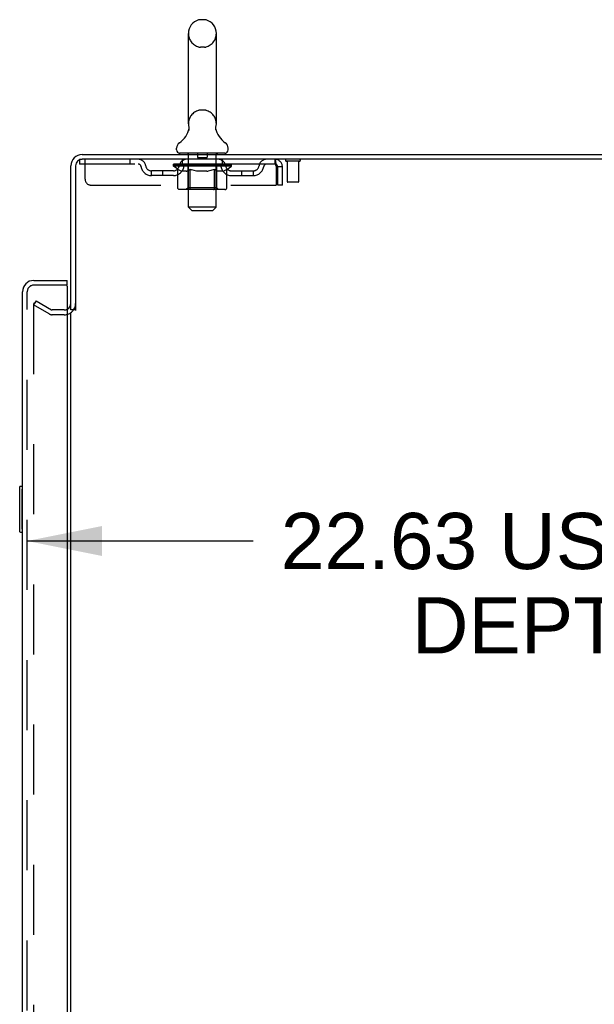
# Model space of a CAD drawing. Header units: inches. Extents: x 0 to 278, y 0 to 180.
# Tile 72 of 76: x 152 to 165, y 116 to 138. Entities that reach past the tile are written whole.
import ezdxf

# ---------------------------------------------------------------- set-up
doc = ezdxf.new("R2010")
doc.units = ezdxf.units.IN
doc.header["$LTSCALE"] = 15.310625
doc.header["$MEASUREMENT"] = 0
doc.linetypes.add('HIDDEN', pattern=[0.2, 0.1, -0.1])
doc.layers.get('0').update_dxf_attribs({"linetype": 'CONTINUOUS'})
for name, color, linetype in [('DEFAULT_2', 8, 'HIDDEN'), ('DIMENSIONS', 7, 'CONTINUOUS'), ('LEFTHAND_DOOR_ASSEMBLY', 7, 'CONTINUOUS'), ('RIGHTHAND_DOOR_ASSEMBLY', 7, 'CONTINUOUS')]:
    doc.layers.add(name, color=color, linetype=linetype)
doc.styles.get("Standard").update_dxf_attribs({"font": 'arial.ttf'})
doc.dimstyles.new('DIMSTYLE_1', dxfattribs={"dimtxt": 1.228125, "dimasz": 1.6375, "dimexe": 0.09, "dimexo": 0.07, "dimgap": 0.0375, "dimtad": 0, "dimtih": 1, "dimtoh": 1, "dimzin": 4, "dimdsep": 46, "dimtxsty": 'Standard', "dimblk": '_FILLED', "dimblk1": '_FILLED', "dimblk2": '_FILLED', "dimcen": 0.09, "dimadec": 3, "dimazin": 1, "dimtfac": 1, "dimtdec": 3, "dimtofl": 0, "dimtmove": 0, "dimatfit": 3, "dimldrblk": '_FILLED', "dimfxl": 0, "dimtolj": 1, "dimtzin": 4, "dimarcsym": 0})

# ---------------------------------------------------------------- blocks, each defined once
blk = doc.blocks.new('_FILLED')
at = {"color": 0, "linetype": 'ByBlock'}
blk.add_solid([(0, 0), (-1, 0.2), (-1, -0.2)], dxfattribs=at)
blk = doc.blocks.new('*D2')
at = {"layer": 'DIMENSIONS', "color": 2, "linetype": 'Continuous'}
for p, q in [((152.531, 126.383), (157.468, 126.383)), ((175.156, 126.383), (170.22, 126.383))]:
    blk.add_line(p, q, dxfattribs=at)
at = {"layer": 'DIMENSIONS', "color": 2, "linetype": 'Continuous', "xscale": 1.6375, "yscale": 1.6375, "zscale": 1.6375, "rotation": 180}
blk.add_blockref('_FILLED', (152.531, 126.383), dxfattribs=at)
at = {"layer": 'DIMENSIONS', "color": 2, "linetype": 'Continuous', "xscale": 1.6375, "yscale": 1.6375, "zscale": 1.6375}
blk.add_blockref('_FILLED', (175.156, 126.383), dxfattribs=at)
at = {"layer": 'DIMENSIONS', "color": 2, "linetype": 'Continuous', "insert": (163.844, 126.997), "char_height": 1.22812, "width": 11.52337, "attachment_point": 2, "line_spacing_factor": 0.9}
blk.add_mtext('22.63 USABLE\\PDEPTH', dxfattribs=at)

msp = doc.modelspace()

# ---------------------------------------------------------------- linework, layer by layer
at = {"color": 7, "linetype": 'Continuous'}
for p, q in [((156.404, 137.771), (156.317, 137.771)), ((156.054, 135.496), (156.054, 137.471)), ((156.666, 135.496), (156.666, 137.471)), ((156.061, 135.353), (156.059, 135.348)), ((156.655, 135.407), (156.656, 135.412)), ((156.655, 135.402), (156.655, 135.407)), ((156.655, 135.397), (156.655, 135.402)), ((156.655, 135.392), (156.655, 135.397)), ((156.655, 135.387), (156.655, 135.392)), ((156.655, 135.382), (156.655, 135.387)), ((156.655, 135.377), (156.655, 135.382)), ((156.656, 135.372), (156.655, 135.377)), ((156.656, 135.412), (156.657, 135.417)), ((156.657, 135.367), (156.656, 135.372)), ((156.657, 135.422), (156.658, 135.426)), ((156.658, 135.363), (156.657, 135.368)), ((156.659, 135.359), (156.658, 135.363)), ((155.798, 134.925), (155.798, 134.964)), ((156.923, 134.925), (156.923, 134.964)), ((155.86, 134.856), (155.86, 134.826)), ((156.86, 134.856), (155.86, 134.856)), ((156.86, 134.856), (156.86, 134.826)), ((153.589, 131.43), (153.485, 131.43))]:
    msp.add_line(p, q, dxfattribs=at)
at = {"color": 3, "linetype": 'Continuous'}
for p, q in [((153.732, 134.826), (177.433, 134.826)), ((177.395, 134.722), (153.732, 134.722)), ((153.485, 131.43), (153.485, 134.579)), ((153.589, 134.579), (153.589, 131.418)), ((153.485, 52.274), (153.485, 131.378))]:
    msp.add_line(p, q, dxfattribs=at)
at = {"color": 7, "linetype": 'Continuous'}
for points in [[(156.063, 135.426), (156.063, 135.422), (156.064, 135.417), (156.065, 135.412), (156.066, 135.407), (156.066, 135.402), (156.066, 135.397), (156.066, 135.392), (156.066, 135.387), (156.066, 135.382), (156.065, 135.378), (156.065, 135.373), (156.064, 135.368), (156.063, 135.363), (156.062, 135.358), (156.061, 135.353)], [(156.657, 135.417), (156.657, 135.422), (156.658, 135.426)]]:
    msp.add_lwpolyline(points, dxfattribs=at)
for centre, radius, start, end in [((156.36, 137.471), 0.306, 105.6303, 180), ((156.317, 137.627), 0.144, 90, 105.6303), ((156.404, 137.627), 0.144, 74.3697, 90), ((156.36, 137.471), 0.306, 0, 74.3697), ((155.563, 135.512), 0.523, 304.6624, 347.2389), ((156.36, 135.496), 0.306, 180, 193.2053), ((157.158, 135.512), 0.523, 192.7611, 235.3376), ((156.36, 135.496), 0.306, 346.7947, 360), ((155.942, 134.964), 0.144, 124.6624, 180), ((156.779, 134.964), 0.144, 360, 55.3376), ((155.867, 134.925), 0.069, 180, 265), ((156.854, 134.925), 0.069, 275, 360)]:
    msp.add_arc(centre, radius, start, end, dxfattribs=at)
at = {"color": 3, "linetype": 'Continuous'}
for centre, radius, start, end in [((153.732, 134.579), 0.246, 90, 180), ((153.732, 134.579), 0.142, 90, 180), ((153.343, 131.572), 0.142, 296.4813, 360)]:
    msp.add_arc(centre, radius, start, end, dxfattribs=at)
at = {"layer": 'DEFAULT_2', "color": 8, "linetype": 'HIDDEN'}
for p, q in [((156.404, 137.171), (156.317, 137.171)), ((156.404, 135.796), (156.317, 135.796)), ((153.673, 134.722), (153.673, 134.618)), ((153.673, 134.722), (153.732, 134.722)), ((153.798, 134.284), (153.798, 134.722)), ((154.773, 134.722), (154.773, 134.618)), ((155.923, 134.618), (155.923, 134.722)), ((156.04, 134.856), (156.04, 134.826)), ((156.06, 133.675), (156.06, 134.826)), ((156.255, 134.846), (156.255, 134.766)), ((156.455, 134.756), (156.265, 134.756)), ((156.465, 134.846), (156.465, 134.766)), ((156.66, 133.675), (156.66, 134.826)), ((156.68, 134.856), (156.68, 134.826)), ((156.798, 134.618), (156.798, 134.722)), ((157.943, 134.722), (157.943, 134.618)), ((157.946, 134.721), (157.943, 134.722)), ((158.481, 134.679), (158.197, 134.679)), ((158.215, 134.679), (158.215, 134.232)), ((158.463, 134.679), (158.463, 134.232)), ((157.943, 134.618), (153.673, 134.618)), ((155.246, 134.367), (155.246, 134.471)), ((155.729, 134.471), (155.246, 134.471)), ((155.496, 134.367), (155.496, 134.471)), ((155.727, 134.571), (155.727, 134.611)), ((155.727, 134.611), (156.034, 134.611)), ((155.824, 134.503), (155.727, 134.571)), ((156.994, 134.571), (155.727, 134.571)), ((155.728, 134.611), (155.728, 134.615)), ((155.849, 134.614), (155.728, 134.615)), ((155.737, 134.611), (155.737, 134.618)), ((155.745, 134.608), (155.745, 134.611)), ((155.745, 134.608), (156.975, 134.608)), ((155.754, 134.608), (155.754, 134.611)), ((155.755, 134.608), (155.755, 134.611)), ((155.765, 134.611), (155.765, 134.618)), ((155.782, 134.608), (155.782, 134.611)), ((155.783, 134.608), (155.783, 134.611)), ((155.812, 134.611), (155.812, 134.618)), ((155.824, 134.096), (155.824, 134.503)), ((155.824, 134.503), (155.839, 134.493)), ((155.827, 134.608), (155.827, 134.611)), ((155.829, 134.608), (155.829, 134.611)), ((155.854, 134.484), (155.839, 134.493)), ((155.849, 134.611), (155.849, 134.614)), ((155.868, 134.476), (155.854, 134.484)), ((155.883, 134.47), (155.868, 134.476)), ((155.875, 134.611), (155.875, 134.618)), ((155.877, 134.608), (155.877, 134.611)), ((155.877, 134.608), (155.877, 134.611)), ((155.88, 134.608), (155.88, 134.611)), ((155.897, 134.464), (155.882, 134.47)), ((155.888, 134.608), (155.888, 134.611)), ((155.888, 134.608), (155.888, 134.611)), ((155.891, 134.608), (155.891, 134.611)), ((155.894, 134.608), (155.894, 134.612)), ((155.911, 134.459), (155.897, 134.464)), ((155.899, 134.608), (155.899, 134.611)), ((156.005, 134.459), (155.911, 134.459)), ((155.913, 134.608), (155.913, 134.611)), ((155.931, 134.608), (155.931, 134.611)), ((155.932, 134.608), (155.932, 134.613)), ((155.952, 134.608), (155.952, 134.611)), ((155.953, 134.611), (155.953, 134.618)), ((155.963, 134.608), (155.963, 134.611)), ((155.967, 134.608), (155.967, 134.611)), ((155.977, 134.608), (155.977, 134.611)), ((155.988, 134.608), (155.988, 134.615)), ((156.003, 134.608), (156.003, 134.611)), ((156.005, 134.459), (156.019, 134.464)), ((156.006, 134.608), (156.006, 134.611)), ((156.034, 134.47), (156.019, 134.464)), ((156.048, 134.476), (156.033, 134.47)), ((156.034, 134.608), (156.034, 134.611)), ((156.101, 134.611), (156.039, 134.611)), ((156.044, 134.611), (156.044, 134.618)), ((156.048, 134.099), (156.048, 134.568)), ((156.062, 134.484), (156.048, 134.476)), ((156.051, 134.608), (156.051, 134.611)), ((156.055, 134.608), (156.055, 134.611)), ((156.061, 134.608), (156.061, 134.616)), ((156.077, 134.493), (156.062, 134.484)), ((156.065, 134.608), (156.065, 134.611)), ((156.076, 134.608), (156.076, 134.611)), ((156.092, 134.503), (156.077, 134.493)), ((156.092, 134.096), (156.092, 134.503)), ((156.092, 134.503), (156.121, 134.493)), ((156.101, 134.608), (156.101, 134.611)), ((156.175, 134.611), (156.116, 134.611)), ((156.15, 134.484), (156.121, 134.493)), ((156.137, 134.608), (156.137, 134.611)), ((156.144, 134.611), (156.144, 134.618)), ((156.148, 134.608), (156.148, 134.611)), ((156.178, 134.476), (156.149, 134.484)), ((156.15, 134.608), (156.15, 134.617)), ((156.153, 134.608), (156.153, 134.611)), ((156.16, 134.608), (156.16, 134.611)), ((156.175, 134.608), (156.175, 134.611)), ((156.206, 134.47), (156.177, 134.477)), ((156.256, 134.611), (156.201, 134.611)), ((156.234, 134.464), (156.206, 134.47)), ((156.215, 134.608), (156.215, 134.611)), ((156.261, 134.459), (156.234, 134.464)), ((156.246, 134.611), (156.36, 134.618)), ((156.251, 134.611), (156.251, 134.618)), ((156.251, 134.611), (156.251, 134.618)), ((156.251, 134.618), (156.251, 134.618)), ((156.251, 134.608), (156.251, 134.611)), ((156.255, 134.608), (156.255, 134.611)), ((156.256, 134.608), (156.256, 134.611)), ((156.256, 134.608), (156.256, 134.611)), ((156.459, 134.459), (156.261, 134.459)), ((156.34, 134.611), (156.291, 134.611)), ((156.297, 134.608), (156.297, 134.611)), ((156.34, 134.608), (156.34, 134.611)), ((156.358, 134.611), (156.358, 134.611)), ((156.358, 134.608), (156.358, 134.611)), ((156.358, 134.608), (156.358, 134.611)), ((156.36, 134.611), (156.36, 134.618)), ((156.36, 134.618), (156.475, 134.611)), ((156.363, 134.608), (156.363, 134.611)), ((156.363, 134.608), (156.363, 134.611)), ((156.363, 134.611), (156.363, 134.611)), ((156.381, 134.608), (156.381, 134.611)), ((156.381, 134.611), (156.429, 134.611)), ((156.424, 134.608), (156.424, 134.611)), ((156.459, 134.459), (156.487, 134.464)), ((156.465, 134.608), (156.465, 134.611)), ((156.465, 134.608), (156.465, 134.611)), ((156.465, 134.611), (156.519, 134.611)), ((156.466, 134.608), (156.466, 134.611)), ((156.47, 134.611), (156.47, 134.618)), ((156.47, 134.611), (156.47, 134.618)), ((156.47, 134.618), (156.47, 134.618)), ((156.47, 134.608), (156.47, 134.611)), ((156.515, 134.47), (156.487, 134.464)), ((156.506, 134.608), (156.506, 134.611)), ((156.542, 134.476), (156.514, 134.47)), ((156.57, 134.484), (156.542, 134.476)), ((156.545, 134.608), (156.545, 134.611)), ((156.546, 134.611), (156.605, 134.611)), ((156.561, 134.608), (156.561, 134.611)), ((156.568, 134.608), (156.568, 134.611)), ((156.598, 134.492), (156.57, 134.484)), ((156.571, 134.608), (156.571, 134.617)), ((156.573, 134.608), (156.573, 134.611)), ((156.577, 134.611), (156.577, 134.618)), ((156.584, 134.608), (156.584, 134.611)), ((156.627, 134.502), (156.598, 134.492)), ((156.62, 134.608), (156.62, 134.611)), ((156.62, 134.611), (156.682, 134.611)), ((156.627, 134.096), (156.627, 134.502)), ((156.627, 134.502), (156.641, 134.492)), ((156.655, 134.484), (156.641, 134.492)), ((156.645, 134.608), (156.645, 134.611)), ((156.655, 134.608), (156.655, 134.611)), ((156.669, 134.476), (156.655, 134.484)), ((156.66, 134.608), (156.66, 134.616)), ((156.666, 134.608), (156.666, 134.611)), ((156.682, 134.47), (156.668, 134.476)), ((156.67, 134.608), (156.67, 134.611)), ((156.673, 134.099), (156.673, 134.568)), ((156.677, 134.611), (156.677, 134.618)), ((156.696, 134.464), (156.682, 134.47)), ((156.687, 134.608), (156.687, 134.611)), ((156.687, 134.611), (156.889, 134.611)), ((156.709, 134.459), (156.695, 134.464)), ((156.813, 134.459), (156.709, 134.459)), ((156.715, 134.608), (156.715, 134.611)), ((156.718, 134.608), (156.718, 134.611)), ((156.733, 134.608), (156.733, 134.615)), ((156.744, 134.608), (156.744, 134.611)), ((156.754, 134.608), (156.754, 134.611)), ((156.758, 134.608), (156.758, 134.611)), ((156.768, 134.611), (156.768, 134.618)), ((156.769, 134.608), (156.769, 134.611)), ((156.789, 134.608), (156.789, 134.613)), ((156.79, 134.608), (156.79, 134.611)), ((156.808, 134.608), (156.808, 134.611)), ((156.813, 134.459), (156.826, 134.464)), ((156.822, 134.608), (156.822, 134.611)), ((156.826, 134.608), (156.826, 134.612)), ((156.84, 134.47), (156.826, 134.464)), ((156.83, 134.608), (156.83, 134.611)), ((156.833, 134.608), (156.833, 134.611)), ((156.833, 134.608), (156.833, 134.611)), ((156.84, 134.608), (156.84, 134.611)), ((156.853, 134.476), (156.84, 134.47)), ((156.843, 134.608), (156.843, 134.611)), ((156.844, 134.608), (156.844, 134.611)), ((156.846, 134.611), (156.846, 134.618)), ((156.867, 134.484), (156.853, 134.476)), ((156.881, 134.492), (156.867, 134.484)), ((156.894, 134.501), (156.88, 134.492)), ((156.892, 134.608), (156.892, 134.611)), ((156.894, 134.608), (156.894, 134.611)), ((156.894, 134.501), (156.994, 134.571)), ((156.894, 134.096), (156.894, 134.501)), ((156.909, 134.611), (156.909, 134.618)), ((156.937, 134.608), (156.937, 134.611)), ((156.939, 134.608), (156.939, 134.611)), ((156.956, 134.611), (156.956, 134.618)), ((156.966, 134.608), (156.966, 134.611)), ((156.967, 134.608), (156.967, 134.611)), ((156.975, 134.608), (156.975, 134.611)), ((156.984, 134.611), (156.984, 134.618)), ((156.992, 134.471), (157.475, 134.471)), ((156.994, 134.571), (156.994, 134.618)), ((157.225, 134.367), (157.225, 134.471)), ((157.475, 134.367), (157.475, 134.471)), ((157.976, 134.555), (157.976, 134.159)), ((158.006, 134.159), (158.006, 134.555)), ((158.11, 134.555), (158.006, 134.555)), ((158.11, 134.159), (158.11, 134.555)), ((155.729, 134.367), (155.246, 134.367)), ((156.992, 134.367), (157.475, 134.367)), ((158.453, 134.222), (158.225, 134.222)), ((153.923, 134.159), (157.976, 134.159)), ((156.852, 134.059), (155.867, 134.059)), ((156.048, 134.099), (156.008, 134.059)), ((156.673, 134.099), (156.048, 134.099)), ((156.605, 134.059), (156.608, 134.06)), ((156.613, 134.062), (156.616, 134.064)), ((156.616, 134.064), (156.618, 134.066)), ((156.673, 134.099), (156.713, 134.059)), ((158.11, 134.159), (158.006, 134.159)), ((156.129, 133.606), (156.06, 133.675)), ((156.66, 133.675), (156.06, 133.675)), ((156.129, 133.606), (156.591, 133.606)), ((156.591, 133.606), (156.66, 133.675)), ((152.725, 131.63), (152.673, 131.54)), ((152.673, 131.56), (152.673, 52.091)), ((153.013, 131.344), (152.673, 131.54)), ((152.725, 131.63), (153.065, 131.434)), ((153.343, 131.43), (153.081, 131.43)), ((153.343, 131.326), (153.081, 131.326))]:
    msp.add_line(p, q, dxfattribs=at)
for points in [[(157.946, 134.721), (157.948, 134.718), (157.951, 134.712), (157.953, 134.705), (157.955, 134.696), (157.958, 134.685), (157.96, 134.673), (157.962, 134.659), (157.965, 134.644), (157.967, 134.627), (157.969, 134.61), (157.972, 134.592), (157.974, 134.573), (157.976, 134.555)], [(157.951, 134.614), (157.948, 134.616), (157.946, 134.617), (157.943, 134.618)], [(157.951, 134.614), (157.953, 134.611), (157.955, 134.608), (157.958, 134.604), (157.96, 134.599), (157.962, 134.594), (157.965, 134.588), (157.967, 134.582), (157.969, 134.576), (157.972, 134.569), (157.974, 134.562), (157.976, 134.555)], [(155.867, 134.059), (155.862, 134.06), (155.857, 134.06), (155.852, 134.062), (155.847, 134.064), (155.842, 134.066), (155.838, 134.069), (155.834, 134.073), (155.831, 134.077), (155.828, 134.081), (155.826, 134.086), (155.824, 134.091), (155.824, 134.096)], [(156.113, 134.059), (156.11, 134.06), (156.108, 134.06), (156.105, 134.062), (156.103, 134.064), (156.101, 134.066), (156.099, 134.069), (156.097, 134.073), (156.095, 134.077), (156.094, 134.081), (156.093, 134.086), (156.092, 134.091), (156.092, 134.096)], [(156.608, 134.06), (156.611, 134.06), (156.613, 134.062)], [(156.618, 134.066), (156.62, 134.069), (156.622, 134.073), (156.624, 134.077), (156.625, 134.081)], [(156.62, 134.069), (156.622, 134.073), (156.624, 134.077)], [(156.625, 134.081), (156.626, 134.086), (156.627, 134.091), (156.627, 134.096)], [(156.626, 134.086), (156.627, 134.091), (156.627, 134.096)], [(156.852, 134.059), (156.857, 134.06), (156.862, 134.06), (156.867, 134.062), (156.872, 134.064), (156.876, 134.066), (156.881, 134.069), (156.885, 134.073), (156.888, 134.077), (156.891, 134.081), (156.893, 134.086), (156.894, 134.091), (156.894, 134.096)], [(152.69, 131.58), (152.689, 131.58), (152.687, 131.58), (152.685, 131.579), (152.683, 131.578), (152.681, 131.577), (152.68, 131.576), (152.678, 131.574), (152.677, 131.573), (152.676, 131.571), (152.675, 131.569), (152.674, 131.567), (152.673, 131.565), (152.673, 131.562), (152.673, 131.56)], [(152.698, 131.578), (152.696, 131.579), (152.694, 131.58), (152.692, 131.58), (152.69, 131.58), (152.69, 131.58)]]:
    msp.add_lwpolyline(points, dxfattribs=at)
for centre, radius, start, end in [((156.36, 137.471), 0.306, 180, 254.3697), ((156.36, 137.471), 0.306, 285.6303, 360), ((156.317, 137.315), 0.144, 254.3697, 270), ((156.404, 137.315), 0.144, 270, 285.6303), ((156.36, 135.496), 0.306, 105.6303, 180), ((156.317, 135.652), 0.144, 90, 105.6303), ((156.404, 135.652), 0.144, 74.3697, 90), ((156.36, 135.496), 0.306, 0, 74.3697), ((154.957, 134.555), 0.167, 8.0716, 90), ((156.018, 134.555), 0.167, 90, 171.9284), ((155.867, 134.925), 0.069, 265, 270), ((156.03, 134.826), 0.03, 0, 90), ((156.245, 134.846), 0.01, 0, 90), ((156.265, 134.766), 0.01, 180, 270), ((156.455, 134.766), 0.01, 270, 360), ((156.475, 134.846), 0.01, 90, 180), ((156.69, 134.826), 0.03, 90, 180), ((156.703, 134.555), 0.167, 8.0716, 90), ((156.854, 134.925), 0.069, 270, 275), ((157.764, 134.555), 0.167, 90, 171.9284), ((157.943, 134.555), 0.167, 0, 90), ((158.197, 134.7), 0.0215, 90, 270), ((158.481, 134.7), 0.0215, 270, 90), ((154.957, 134.555), 0.0625, 7.9863, 90), ((155.246, 134.596), 0.229, 187.9863, 270), ((155.246, 134.596), 0.125, 188.0716, 270), ((155.729, 134.596), 0.125, 270, 351.9284), ((155.729, 134.596), 0.229, 270, 352.0137), ((156.018, 134.555), 0.0625, 90, 172.0137), ((156.008, 134.568), 0.0398, 0, 90), ((156.713, 134.568), 0.0398, 90, 180), ((156.703, 134.555), 0.0625, 7.9863, 90), ((156.992, 134.596), 0.229, 187.9863, 270), ((156.992, 134.596), 0.125, 188.0716, 270), ((157.475, 134.596), 0.125, 270, 351.9284), ((157.475, 134.596), 0.229, 270, 352.0137), ((157.764, 134.555), 0.0625, 90, 172.0137), ((157.943, 134.555), 0.063, 0, 90), ((153.923, 134.284), 0.125, 180, 270), ((158.225, 134.232), 0.01, 180, 270), ((158.453, 134.232), 0.01, 270, 360), ((153.081, 131.463), 0.033, 240, 270), ((153.343, 131.572), 0.246, 270, 360), ((153.343, 131.572), 0.142, 270, 296.4813), ((153.081, 131.463), 0.137, 240, 270)]:
    msp.add_arc(centre, radius, start, end, dxfattribs=at)
for centre, major_axis, ratio, start_param, end_param in [((156.36, 134.618), (0.633, 0.007), 0.05963, 9.249616, 9.431313), ((156.36, 134.618), (0.633, 0), 0.060556, -3.083241, -2.96706), ((156.36, 134.618), (0.633, 0.013), 0.05688, 2.791345, 2.965878), ((155.752, 134.606), (0.198, -0.002), 0.05963, 0.605815, 1.645666), ((155.683, 134.606), (0.198, 0.002), 0.05963, 0.25549, 1.295341), ((156.36, 134.618), (0.633, -0.007), 0.05963, -2.96643, -2.791898), ((155.683, 134.599), (0.198, 0.004), 0.05688, 1.20151, 1.294789), ((155.752, 134.599), (0.198, 0), 0.060556, 1.551758, 1.645036), ((155.753, 134.601), (0.164, 0.002), 0.05963, 1.065228, 1.614276), ((155.707, 134.599), (0.198, 0.002), 0.05963, 1.170259, 1.376596), ((155.733, 134.601), (0.164, 0.003), 0.05688, 0.890143, 1.43919), ((155.791, 134.601), (0.164, 0), 0.060556, 1.240391, 1.789438), ((156.36, 134.618), (0.633, 0.019), 0.052395, 2.616403, 2.790936), ((155.814, 134.606), (0.198, -0.004), 0.05688, 0.7809, 1.820751), ((155.679, 134.606), (0.198, 0.004), 0.05688, 0.080405, 1.120256), ((156.36, 134.618), (0.633, -0.013), 0.05688, -2.791345, -2.616812), ((155.679, 134.599), (0.198, 0.006), 0.052395, 1.026568, 1.119847), ((155.814, 134.599), (0.198, -0.002), 0.05963, 1.72692, 1.820198), ((155.732, 134.601), (0.164, 0.005), 0.052395, 0.715201, 1.264248), ((155.846, 134.601), (0.164, -0.002), 0.05963, 1.415553, 1.9646), ((156.36, 134.618), (0.633, 0.025), 0.046319, 2.441654, 2.616187), ((155.893, 134.606), (0.198, -0.006), 0.052395, 0.955842, 1.995693), ((155.696, 134.606), (0.198, 0.006), 0.052395, -0.094537, 0.945314), ((156.36, 134.618), (0.633, -0.019), 0.052395, -2.616403, -2.44187), ((155.696, 134.599), (0.198, 0.008), 0.046319, 0.851819, 0.945098), ((155.893, 134.599), (0.198, -0.004), 0.05688, 1.902006, 1.995284), ((155.751, 134.601), (0.164, 0.006), 0.046319, 0.540452, 1.089499), ((155.918, 134.601), (0.164, -0.003), 0.05688, 1.590638, 2.139686), ((155.707, 134.606), (0.198, 0), 0.060556, 0.430652, 0.777569), ((156.36, 134.618), (0.633, 0.029), 0.038841, 2.267123, 2.441656), ((155.987, 134.606), (0.198, -0.008), 0.046319, 1.130591, 2.170442), ((156.36, 134.618), (0.633, -0.025), 0.046319, -2.441654, -2.267121), ((155.733, 134.606), (0.198, 0.008), 0.046319, -0.269286, 0.770565), ((155.733, 134.599), (0.198, 0.009), 0.038841, 0.677289, 0.770567), ((155.987, 134.599), (0.198, -0.006), 0.052395, 2.076947, 2.170226), ((155.788, 134.601), (0.164, 0.008), 0.038841, 0.365921, 0.914969), ((156.002, 134.601), (0.164, -0.005), 0.052395, 1.76558, 2.314627), ((156.36, 134.618), (0.633, 0.033), 0.030195, 2.09281, 2.267343), ((156.092, 134.606), (0.198, -0.009), 0.038841, 1.305122, 2.344973), ((156.36, 134.618), (0.633, -0.029), 0.038841, -2.267123, -2.092591), ((155.79, 134.606), (0.198, 0.009), 0.038841, -0.443817, 0.596034), ((155.79, 134.599), (0.198, 0.01), 0.030195, 0.502975, 0.596254), ((156.092, 134.599), (0.198, -0.008), 0.046319, 2.251696, 2.344975), ((155.842, 134.601), (0.164, 0.009), 0.030195, 0.191608, 0.740655), ((156.098, 134.601), (0.164, -0.006), 0.046319, 1.940329, 2.489376), ((155.863, 134.606), (0.198, 0.01), 0.030195, -0.61813, 0.421721), ((156.36, 134.618), (0.633, 0.036), 0.020645, 1.918687, 2.09322), ((156.205, 134.606), (0.198, -0.01), 0.030195, 1.479435, 2.519286), ((156.36, 134.618), (0.633, -0.033), 0.030195, -2.09281, -1.918277), ((155.863, 134.599), (0.198, 0.011), 0.020645, 0.328852, 0.422131), ((156.205, 134.599), (0.198, -0.009), 0.038841, 2.426227, 2.519505), ((155.912, 134.601), (0.164, 0.009), 0.020645, 0.017485, 0.566532), ((156.201, 134.601), (0.164, -0.008), 0.038841, 2.11486, 2.663907), ((155.952, 134.606), (0.198, 0.011), 0.020645, -0.792253, 0.247598), ((156.36, 134.618), (0.633, 0.038), 0.010478, 1.744704, 1.919237), ((156.322, 134.606), (0.198, -0.011), 0.020645, 1.653558, 2.693409), ((156.36, 134.618), (0.633, -0.036), 0.020645, -1.918687, -1.744154), ((155.952, 134.599), (0.198, 0.012), 0.010478, 0.154869, 0.248148), ((156.322, 134.599), (0.198, -0.01), 0.030195, 2.60054, 2.693819), ((155.996, 134.601), (0.164, 0.01), 0.010478, 6.126688, 6.675735), ((156.309, 134.601), (0.164, -0.009), 0.030195, 2.289173, 2.83822), ((156.053, 134.606), (0.198, 0.012), 0.010478, -0.966236, -0.000846), ((156.441, 134.606), (0.198, -0.012), 0.010478, 1.827541, 2.867392), ((156.36, 134.618), (0.633, -0.038), 0.010478, -1.744704, -1.570171), ((156.441, 134.599), (0.198, -0.011), 0.020645, 2.774664, 2.867942), ((156.419, 134.601), (0.164, -0.009), 0.020645, 2.463296, 3.012344), ((156.28, 134.606), (0.198, 0.012), 0.010478, 0.274201, 1.314052), ((156.194, 134.601), (0.164, 0.01), 0.010478, -0.000483, 0.504314), ((156.163, 134.599), (0.198, 0.012), 0.010478, 0.099668, 0.192946), ((156.36, 134.618), (0.633, 0.038), 0.010478, -1.571421, -1.396888), ((156.558, 134.599), (0.198, -0.012), 0.010478, 2.948646, 3.041925), ((156.527, 134.601), (0.164, -0.01), 0.010478, 2.637279, 3.142076), ((156.399, 134.606), (0.198, 0.011), 0.020645, 0.448184, 1.488034), ((156.302, 134.601), (0.164, 0.009), 0.020645, 0.129249, 0.678296), ((156.28, 134.599), (0.198, 0.011), 0.020645, 0.273651, 0.366929), ((156.36, 134.618), (0.633, 0.036), 0.020645, -1.397439, -1.222906), ((156.668, 134.606), (0.198, -0.012), 0.010478, -3.140747, -2.175357), ((156.36, 134.618), (0.633, -0.038), 0.010478, 1.222355, 1.396888), ((156.516, 134.606), (0.198, 0.01), 0.030195, 0.622307, 1.662158), ((156.412, 134.601), (0.164, 0.009), 0.030195, 0.303372, 0.852419), ((156.725, 134.601), (0.164, -0.01), 0.010478, 2.749043, 3.29809), ((156.769, 134.606), (0.198, -0.011), 0.020645, 2.893995, 3.933846), ((156.399, 134.599), (0.198, 0.01), 0.030195, 0.447774, 0.541052), ((156.769, 134.599), (0.198, -0.012), 0.010478, 2.893445, 2.986723), ((156.36, 134.618), (0.633, 0.033), 0.030195, -1.223315, -1.048783), ((156.36, 134.618), (0.633, -0.036), 0.020645, 1.048373, 1.222906), ((156.629, 134.606), (0.198, 0.009), 0.038841, 0.79662, 1.836471), ((156.52, 134.601), (0.164, 0.008), 0.038841, 0.477686, 1.026733), ((156.809, 134.601), (0.164, -0.009), 0.020645, 2.57506, 3.124108), ((156.858, 134.606), (0.198, -0.01), 0.030195, 2.719872, 3.759723), ((156.734, 134.606), (0.198, 0.008), 0.046319, 0.971151, 2.011002), ((156.516, 134.599), (0.198, 0.009), 0.038841, 0.622087, 0.715366), ((156.858, 134.599), (0.198, -0.011), 0.020645, 2.719462, 2.812741), ((156.36, 134.618), (0.633, 0.029), 0.038841, -1.049002, -0.874469), ((156.36, 134.618), (0.633, -0.033), 0.030195, 0.87425, 1.048783), ((156.623, 134.601), (0.164, 0.006), 0.046319, 0.652216, 1.201263), ((156.827, 134.606), (0.198, 0.006), 0.052395, 1.1459, 2.185751), ((156.879, 134.601), (0.164, -0.009), 0.030195, 2.400937, 2.949985), ((156.931, 134.606), (0.198, -0.009), 0.038841, 2.545558, 3.585409), ((156.719, 134.601), (0.164, 0.005), 0.052395, 0.826965, 1.376012), ((156.629, 134.599), (0.198, 0.008), 0.046319, 0.796618, 0.889896), ((156.931, 134.599), (0.198, -0.01), 0.030195, 2.545339, 2.638617), ((156.907, 134.606), (0.198, 0.004), 0.05688, 1.320842, 2.360692), ((156.36, 134.618), (0.633, 0.025), 0.046319, -0.874471, -0.699939), ((156.36, 134.618), (0.633, -0.029), 0.038841, 0.699936, 0.874469), ((156.987, 134.606), (0.198, -0.008), 0.046319, 2.371028, 3.410879), ((156.933, 134.601), (0.164, -0.008), 0.038841, 2.226624, 2.775671), ((156.969, 134.606), (0.198, 0.002), 0.05963, 1.495927, 2.535778), ((156.803, 134.601), (0.164, 0.003), 0.05688, 1.001907, 1.550954), ((157.025, 134.606), (0.198, -0.006), 0.052395, 2.196279, 3.23613), ((156.97, 134.601), (0.164, -0.006), 0.046319, 2.052093, 2.601141), ((156.734, 134.599), (0.198, 0.006), 0.052395, 0.971367, 1.064645), ((156.987, 134.599), (0.198, -0.009), 0.038841, 2.371026, 2.464304), ((157.014, 134.606), (0.198, 0), 0.060556, 1.671089, 2.71094), ((157.042, 134.606), (0.198, -0.004), 0.05688, 2.021337, 3.061188), ((156.36, 134.618), (0.633, 0.019), 0.052395, -0.699723, -0.52519), ((156.36, 134.618), (0.633, -0.025), 0.046319, 0.525406, 0.699939), ((157.038, 134.606), (0.198, -0.002), 0.05963, 1.846251, 2.886102), ((156.874, 134.601), (0.164, 0.002), 0.05963, 1.176993, 1.72604), ((156.989, 134.601), (0.164, -0.005), 0.052395, 1.877344, 2.426392), ((156.93, 134.601), (0.164, 0), 0.060556, 1.352155, 1.901202), ((156.988, 134.601), (0.164, -0.003), 0.05688, 1.702402, 2.25145), ((156.968, 134.601), (0.164, -0.002), 0.05963, 1.527317, 2.076364), ((156.827, 134.599), (0.198, 0.004), 0.05688, 1.146309, 1.239587), ((157.025, 134.599), (0.198, -0.008), 0.046319, 2.196495, 2.289773), ((156.36, 134.618), (0.633, 0.013), 0.05688, -0.524781, -0.350248), ((156.36, 134.618), (0.633, -0.019), 0.052395, 0.350657, 0.52519), ((156.907, 134.599), (0.198, 0.002), 0.05963, 1.321394, 1.414673), ((157.042, 134.599), (0.198, -0.006), 0.052395, 2.021746, 2.115024), ((156.36, 134.618), (0.633, 0.007), 0.05963, -0.349695, -0.175162), ((156.36, 134.618), (0.633, -0.013), 0.05688, 0.175715, 0.350248), ((156.969, 134.599), (0.198, 0), 0.060556, 1.496556, 1.589835), ((157.038, 134.599), (0.198, -0.004), 0.05688, 1.846804, 1.940083), ((157.014, 134.599), (0.198, -0.002), 0.05963, 1.671719, 1.764997), ((156.36, 134.618), (0.633, 0), 0.060556, -0.174533, 0), ((156.36, 134.618), (0.633, -0.007), 0.05963, 0.000629, 0.175162)]:
    msp.add_ellipse(centre, major_axis=major_axis, ratio=ratio, start_param=start_param, end_param=end_param, dxfattribs=at)
at = {"layer": 'LEFTHAND_DOOR_ASSEMBLY', "color": 8, "linetype": 'HIDDEN'}
for p, q in [((153.386, 131.972), (152.674, 131.972)), ((152.531, 51.822), (152.531, 131.829))]:
    msp.add_line(p, q, dxfattribs=at)
msp.add_arc((152.674, 131.829), 0.142, 90, 180, dxfattribs=at)
at = {"layer": 'RIGHTHAND_DOOR_ASSEMBLY', "color": 3, "linetype": 'Continuous'}
for p, q in [((152.674, 132.076), (153.406, 132.076)), ((153.406, 131.952), (153.406, 51.7)), ((152.427, 51.822), (152.427, 131.829))]:
    msp.add_line(p, q, dxfattribs=at)
at = {"layer": 'RIGHTHAND_DOOR_ASSEMBLY', "color": 8, "linetype": 'HIDDEN'}
for p, q in [((153.406, 131.972), (153.406, 132.076)), ((153.386, 131.972), (152.674, 131.972)), ((152.531, 51.822), (152.531, 131.829))]:
    msp.add_line(p, q, dxfattribs=at)
at = {"layer": 'RIGHTHAND_DOOR_ASSEMBLY', "color": 7, "linetype": 'Continuous'}
for p, q in [((153.406, 131.972), (153.386, 131.972)), ((152.367, 127.561), (152.367, 126.591)), ((152.427, 127.576), (152.382, 127.576)), ((152.414, 127.476), (152.414, 126.676)), ((152.382, 126.576), (152.427, 126.576))]:
    msp.add_line(p, q, dxfattribs=at)
for points in [[(152.412, 127.512), (152.413, 127.506), (152.413, 127.5), (152.414, 127.494), (152.414, 127.488), (152.414, 127.482), (152.414, 127.476)], [(152.414, 126.676), (152.414, 126.669), (152.414, 126.663), (152.414, 126.657), (152.413, 126.651), (152.413, 126.645), (152.412, 126.64)]]:
    msp.add_lwpolyline(points, dxfattribs=at)
at = {"layer": 'RIGHTHAND_DOOR_ASSEMBLY', "color": 3, "linetype": 'Continuous'}
for centre, radius, start, end in [((152.674, 131.829), 0.246, 90, 180), ((153.386, 131.952), 0.02, 0, 90)]:
    msp.add_arc(centre, radius, start, end, dxfattribs=at)
at = {"layer": 'RIGHTHAND_DOOR_ASSEMBLY', "color": 8, "linetype": 'HIDDEN'}
msp.add_arc((152.674, 131.829), 0.142, 90, 180, dxfattribs=at)
at = {"layer": 'RIGHTHAND_DOOR_ASSEMBLY', "color": 7, "linetype": 'Continuous'}
for centre, radius, start, end in [((152.591, 131.686), 0.26, 87.4134, 90), ((152.382, 127.561), 0.015, 90, 180), ((152.412, 127.561), 0.015, 0, 90), ((152.382, 126.591), 0.015, 180, 270), ((152.412, 126.591), 0.015, 270, 360)]:
    msp.add_arc(centre, radius, start, end, dxfattribs=at)

# ---------------------------------------------------------------- dimensions: what is measured, and where the dimension line sits
at = {"layer": 'DIMENSIONS', "color": 2, "linetype": 'Continuous'}
dim = msp.add_linear_dim(base=(175.156464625, 126.382924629), p1=(152.531464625, 51.679732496), p2=(175.156464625, 54.856982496), text='<> USABLE\\PDEPTH', dimstyle='DIMSTYLE_1', dxfattribs=at)
dim.commit()
dim.dimension.update_dxf_attribs({"geometry": '*D2', "text_midpoint": (163.843964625, 125.461830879), "dimtype": 160})

doc.saveas('drawing.dxf')
